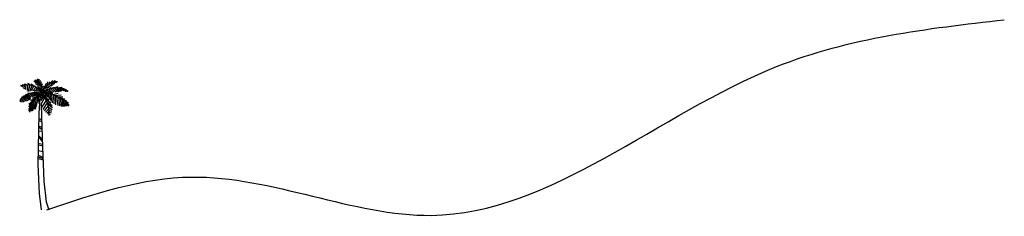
# Model space of a CAD drawing. Header units: millimetres. Extents: x 29776 to 68345, y 15328 to 23008.
import ezdxf

# ---------------------------------------------------------------- set-up
doc = ezdxf.new("R2010")
doc.units = ezdxf.units.MM

# ---------------------------------------------------------------- blocks, each defined once
blk = doc.blocks.new('Tree - palm elevation')
for p, q in [((-6.727, 197.202), (-11.366, 197.45)), ((-7.5, 199.68), (-7.5, 197.946)), ((-5.567, 196.707), (-4.987, 201.167)), ((-4.407, 195.716), (-3.247, 200.672)), ((-2.474, 193.733), (-1.315, 199.433)), ((11.829, 192.99), (13.182, 197.45)), ((15.116, 194.477), (17.822, 198.689)), ((18.015, 195.716), (20.914, 198.689)), ((21.301, 196.459), (22.847, 198.441)), ((23.234, 196.707), (23.62, 197.698)), ((-29.729, 190.759), (-31.469, 191.255)), ((-30.309, 190.512), (-30.695, 189.025)), ((-25.283, 191.751), (-29.342, 192.246)), ((-28.763, 190.759), (-28.763, 188.281)), ((-26.443, 191.503), (-26.636, 186.051)), ((-20.064, 191.751), (-25.863, 193.238)), ((-23.737, 191.751), (-24.51, 185.06)), ((-21.031, 191.998), (-21.804, 183.325)), ((-15.232, 191.255), (-20.644, 193.981)), ((-17.551, 191.503), (-20.451, 181.343)), ((-14.265, 190.759), (-18.131, 182.086)), ((-9.433, 189.025), (-15.618, 193.238)), ((-11.753, 189.768), (-15.425, 182.83)), ((-8.08, 188.034), (-12.912, 182.83)), ((-4.987, 185.803), (-10.979, 182.086)), ((-3.441, 194.477), (-10.013, 195.716)), ((-1.894, 192.494), (-9.24, 193.733)), ((-6.147, 186.299), (-9.24, 190.264)), ((-3.247, 183.821), (-8.08, 181.838)), ((-0.541, 189.52), (-7.307, 192.494)), ((-5.76, 190.016), (0.618, 185.308)), ((-5.76, 188.034), (-1.508, 182.582)), ((-2.668, 185.803), (1.198, 181.343)), ((-1.121, 190.759), (0.232, 196.955)), ((0.038, 188.281), (1.778, 193.981)), ((1.005, 185.803), (2.358, 190.759)), ((1.005, 182.582), (2.938, 186.547)), ((2.938, 182.582), (6.61, 183.821)), ((4.098, 185.06), (4.678, 190.512)), ((4.871, 186.051), (10.09, 186.547)), ((4.871, 181.591), (8.544, 184.812)), ((5.837, 187.786), (7.577, 194.229)), ((6.997, 188.529), (12.216, 187.786)), ((7.77, 183.325), (16.082, 179.856)), ((8.544, 190.512), (13.763, 189.52)), ((9.317, 191.255), (10.283, 196.955)), ((9.51, 184.317), (15.502, 188.034)), ((11.25, 192.494), (15.889, 190.512)), ((11.25, 184.812), (17.628, 180.352)), ((13.956, 194.229), (14.729, 196.955)), ((14.536, 193.981), (17.242, 191.255)), ((14.536, 185.803), (19.948, 180.847)), ((15.695, 186.299), (19.368, 188.777)), ((16.082, 194.972), (17.822, 192.494)), ((17.242, 186.547), (23.041, 180.599)), ((18.015, 195.468), (18.981, 192.494)), ((19.368, 196.459), (19.948, 193.733)), ((19.368, 187.29), (26.133, 189.768)), ((20.721, 187.042), (25.167, 181.343)), ((20.914, 196.459), (21.301, 194.972)), ((22.074, 196.707), (23.427, 195.716)), ((23.814, 187.29), (26.907, 181.343)), ((24.78, 187.538), (31.546, 188.777)), ((26.133, 187.29), (29.419, 181.838)), ((28.066, 187.29), (30.966, 182.582)), ((29.806, 186.795), (32.319, 183.078)), ((29.999, 186.795), (33.092, 187.29)), ((32.512, 186.299), (35.218, 186.299)), ((33.479, 186.051), (34.445, 182.83)), ((35.605, 185.556), (37.151, 185.308)), ((35.798, 185.308), (36.958, 181.591)), ((38.118, 184.317), (38.504, 181.838)), ((39.857, 182.83), (40.244, 181.591)), ((-32.628, 167.961), (-33.208, 167.961)), ((-32.628, 167.713), (-32.435, 165.979)), ((-28.956, 172.174), (-32.435, 170.192)), ((-31.082, 169.944), (-32.435, 169.2)), ((-31.662, 168.705), (-31.082, 165.483)), ((-27.409, 173.413), (-30.695, 172.67)), ((-29.922, 170.687), (-27.989, 165.235)), ((-25.09, 175.148), (-28.376, 174.404)), ((-27.989, 172.422), (-26.056, 166.227)), ((-26.829, 173.661), (-23.544, 167.218)), ((-25.476, 174.652), (-21.224, 167.466)), ((-21.031, 177.626), (-24.897, 176.387)), ((-24.317, 175.891), (-18.711, 168.457)), ((-22.191, 176.635), (-16.391, 169.448)), ((-15.618, 179.36), (-20.644, 178.617)), ((-20.064, 177.626), (-15.812, 172.67)), ((-12.139, 167.961), (-19.098, 162.014)), ((-17.358, 178.617), (-13.299, 173.661)), ((-8.466, 171.678), (-16.585, 167.713)), ((-15.038, 179.36), (-10.786, 174.404)), ((-4.214, 175.148), (-14.072, 170.935)), ((-12.332, 180.104), (-9.433, 175.643)), ((-10.979, 168.457), (-7.887, 157.801)), ((-10.206, 180.104), (-8.08, 175.891)), ((-8.853, 170.935), (-7.113, 160.527)), ((-1.701, 176.882), (-8.66, 175.396)), ((-8.273, 180.104), (-6.147, 176.635)), ((-6.92, 172.917), (-5.374, 163.253)), ((-6.34, 179.608), (-4.6, 177.13)), ((-1.315, 181.591), (-5.374, 181.095)), ((-4.6, 174.9), (-4.021, 166.722)), ((-4.021, 179.36), (-2.861, 177.378)), ((-2.668, 176.387), (-2.376, 170.594)), ((-0.348, 180.352), (-1.894, 180.104)), ((-0.928, 176.882), (-1.508, 173.909)), ((2.551, 175.891), (-0.928, 171.431)), ((3.711, 174.404), (-0.541, 167.961)), ((5.257, 171.926), (-0.155, 163.005)), ((1.585, 177.13), (0.038, 174.652)), ((7.384, 168.705), (0.812, 157.553)), ((1.585, 177.13), (6.61, 176.139)), ((2.938, 175.891), (8.737, 173.413)), ((4.098, 180.847), (8.35, 179.608)), ((4.291, 173.909), (12.216, 168.953)), ((5.644, 181.838), (13.569, 178.865)), ((6.224, 178.121), (8.157, 175.148)), ((6.417, 170.439), (14.729, 164.492)), ((7.384, 178.369), (10.476, 179.36)), ((8.157, 178.121), (10.476, 172.422)), ((10.476, 177.874), (12.796, 169.696)), ((11.829, 177.874), (18.015, 179.113)), ((13.182, 177.874), (14.729, 166.97)), ((15.889, 177.13), (16.855, 164.492)), ((18.015, 177.13), (26.133, 179.113)), ((18.981, 175.891), (19.561, 163.005)), ((20.914, 175.891), (30.966, 176.635)), ((21.688, 175.396), (22.074, 161.518)), ((23.814, 174.404), (25.554, 160.279)), ((25.554, 173.661), (33.285, 173.661)), ((26.52, 173.165), (28.066, 159.784)), ((28.839, 172.174), (36.378, 170.687)), ((29.226, 171.926), (30.966, 158.545)), ((30.966, 170.687), (38.891, 167.713)), ((32.126, 169.696), (32.512, 158.545)), ((34.058, 168.705), (34.445, 158.545)), ((35.412, 167.713), (41.404, 164.988)), ((-14.265, 164.244), (-19.678, 158.049)), ((-16.005, 160.031), (-19.484, 154.084)), ((-18.131, 153.589), (-19.484, 151.606)), ((-17.938, 152.597), (-16.972, 151.111)), ((-17.358, 155.819), (-14.845, 151.358)), ((-16.585, 158.545), (-13.106, 152.35)), ((-15.618, 160.775), (-12.332, 154.332)), ((-14.265, 163.749), (-10.786, 154.828)), ((-12.719, 166.722), (-9.046, 154.828)), ((9.317, 164.244), (2.358, 154.332)), ((10.863, 159.784), (4.484, 152.35)), ((11.829, 155.075), (6.804, 150.119)), ((8.544, 165.979), (16.662, 160.527)), ((10.09, 162.51), (17.435, 157.058)), ((11.443, 157.553), (16.855, 154.332)), ((12.216, 153.093), (16.082, 151.606)), ((36.378, 166.474), (35.605, 158.792)), ((37.731, 165.235), (36.958, 159.288)), ((37.924, 165.235), (41.404, 163.749)), ((38.504, 164.492), (38.504, 159.536)), ((39.664, 163.253), (42.37, 161.766)), ((39.857, 162.757), (39.857, 160.031)), ((40.824, 161.766), (41.21, 160.031)), ((41.21, 161.518), (42.757, 160.279)), ((-4.081, 140.645), (0.753, 138.261)), ((-4.081, 137.547), (0.753, 135.163)), ((12.603, 151.111), (8.544, 148.385)), ((12.216, 148.137), (10.09, 147.393)), ((12.409, 145.659), (11.056, 145.659)), ((12.409, 146.898), (13.763, 146.402)), ((12.603, 149.872), (15.116, 149.128)), ((-4.081, 129.205), (1.124, 126.821)), ((-4.081, 127.298), (1.31, 123.246)), ((-4.081, 121.578), (1.31, 120.863)), ((-4.453, 112.283), (1.682, 105.133)), ((-4.267, 114.428), (1.682, 108.708)), ((-4.639, 102.273), (1.868, 100.604)), ((-4.453, 99.651), (2.24, 98.459)), ((-4.825, 83.921), (2.612, 81.061)), ((-4.639, 81.299), (2.797, 78.916)), ((-4.639, 78.916), (2.797, 76.771)), ((-4.453, 91.071), (2.426, 89.641))]:
    blk.add_line(p, q)
for points in [[(-2.363, 170.553), (-3.88, 148.505), (-4.988, 69.634), (-3.325, 24.869), (0, 0)], [(-0.116, 162.848), (0.554, 143.532), (2.217, 96.635), (3.88, 44.054), (7.76, 12.079), (11.64, 0)]]:
    blk.add_lwpolyline(points)
for centre, radius, start, end in [((-18.427, 181.448), 19.715, 350.285, 64.11229), ((-21.738, 166.094), 25.899, 27.67115, 112.5305), ((25.595, 171.567), 25.395, 91.40319, 163.882), ((23.687, 155.341), 32.188, 56.19272, 134.3213), ((-9.259, 151.732), 28.386, 68.38311, 147.5322), ((14.394, 148.393), 32.752, 113.7592, 177.4133), ((5.828, 132.718), 45.639, 35.98777, 95.82273), ((-32.8, 147.923), 45.309, 356.1943, 41.37848)]:
    blk.add_arc(centre, radius, start, end)

msp = doc.modelspace()

# ---------------------------------------------------------------- linework, layer by layer
msp.add_spline([(30844, 15584), (36508, 16861), (45898, 15364), (59424, 21176), (68345, 23008)], degree=3)

# ---------------------------------------------------------------- block references
at = {"xscale": 25.4, "yscale": 25.4, "zscale": 25.4}
msp.add_blockref('Tree - palm elevation', (30619, 15584), dxfattribs=at)

doc.saveas('drawing.dxf')
